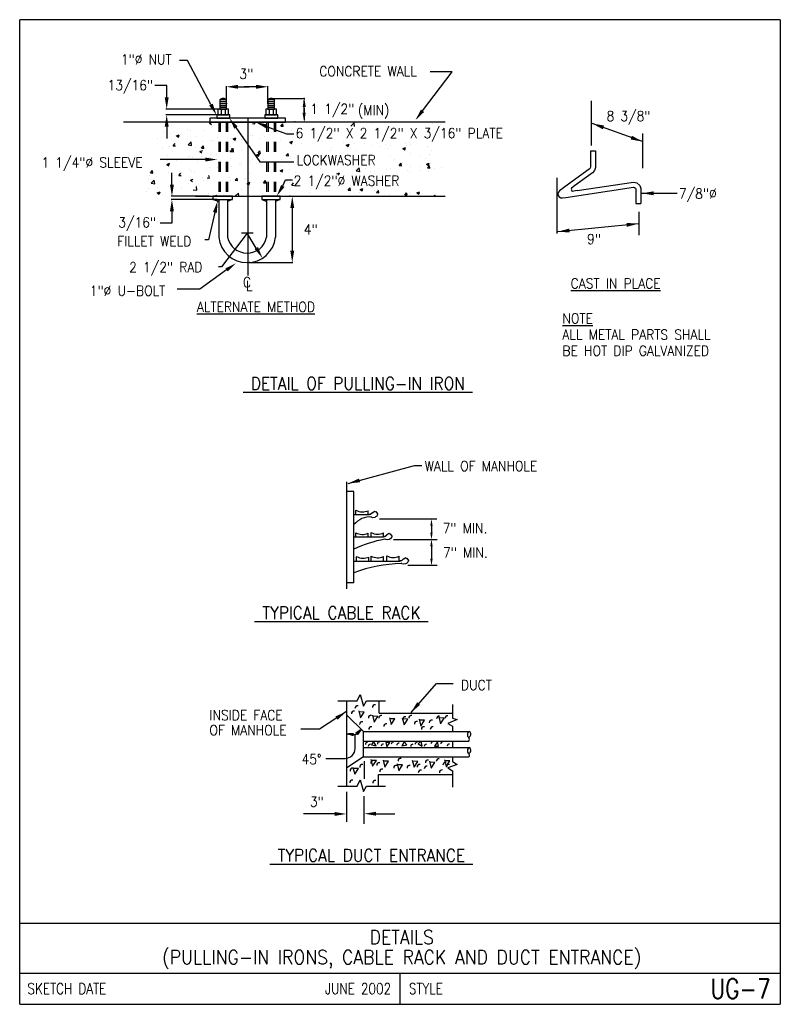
# Model space of a CAD drawing. Extents: x 0 to 7.6, y 0 to 9.85.
import ezdxf
from ezdxf.enums import TextEntityAlignment as Align

# ---------------------------------------------------------------- set-up
doc = ezdxf.new("R2010")
doc.units = 0
doc.header["$MEASUREMENT"] = 0
doc.linetypes.add('HIDDEN2', pattern=[0.1875, 0.125, -0.0625])
doc.layers.get('0').update_dxf_attribs({"color": 2, "linetype": 'CONTINUOUS'})
doc.layers.add('E-DETL', color=2, linetype='CONTINUOUS')
doc.layers.add('E-DETL-TEXT', color=3, linetype='CONTINUOUS')
doc.styles.add('ROMANS', font='ROMANS.SHX', dxfattribs={"width": 0.8})

# ---------------------------------------------------------------- blocks, each defined once
blk = doc.blocks.new('*X0')
at = {"color": 0}
for p, q in [((83.08, 72.97), (83.08, 72.97)), ((83.09, 72.96), (83.1, 72.97)), ((83.1, 72.96), (83.11, 72.97)), ((83.12, 72.95), (83.13, 72.97)), ((83.13, 72.95), (83.15, 72.97)), ((83.15, 72.95), (83.17, 72.97)), ((83.16, 72.94), (83.19, 72.97)), ((83.17, 72.94), (83.21, 72.97)), ((83.19, 72.93), (83.23, 72.97)), ((83.2, 72.93), (83.24, 72.97)), ((83.21, 72.93), (83.26, 72.98)), ((83.23, 72.92), (83.28, 72.98)), ((83.24, 72.92), (83.3, 72.98)), ((83.26, 72.91), (83.32, 72.98)), ((83.27, 72.91), (83.34, 72.98)), ((83.28, 72.91), (83.36, 72.98)), ((83.3, 72.9), (83.38, 72.98)), ((83.31, 72.9), (83.39, 72.98)), ((83.32, 72.89), (83.41, 72.98)), ((83.34, 72.89), (83.43, 72.98)), ((83.35, 72.89), (83.45, 72.98)), ((83.37, 72.88), (83.47, 72.99)), ((83.38, 72.88), (83.49, 72.99)), ((83.39, 72.87), (83.51, 72.99)), ((83.41, 72.87), (83.52, 72.99)), ((83.42, 72.87), (83.54, 72.99)), ((83.43, 72.86), (83.56, 72.99)), ((83.45, 72.86), (83.58, 72.99)), ((83.46, 72.86), (83.6, 72.99)), ((83.48, 72.85), (83.62, 72.99)), ((83.49, 72.85), (83.64, 72.99)), ((83.5, 72.84), (83.65, 73)), ((83.52, 72.84), (83.67, 73)), ((83.53, 72.84), (83.69, 73)), ((83.54, 72.83), (83.71, 73)), ((83.56, 72.83), (83.73, 73)), ((83.57, 72.82), (83.75, 73)), ((83.59, 72.82), (83.77, 73)), ((83.6, 72.82), (83.79, 73)), ((83.61, 72.81), (83.8, 73)), ((83.63, 72.81), (83.82, 73)), ((83.64, 72.8), (83.84, 73)), ((83.65, 72.8), (83.86, 73.01)), ((83.67, 72.8), (83.88, 73.01)), ((83.68, 72.79), (83.9, 73.01)), ((83.7, 72.79), (83.92, 73.01)), ((83.71, 72.78), (83.93, 73.01)), ((83.72, 72.78), (83.95, 73.01)), ((83.74, 72.78), (83.97, 73.01)), ((83.75, 72.77), (83.99, 73.01)), ((83.76, 72.77), (84.01, 73.01)), ((83.78, 72.76), (84.03, 73.01)), ((83.79, 72.76), (84.05, 73.02)), ((83.81, 72.76), (84.07, 73.02)), ((83.82, 72.75), (84.08, 73.02)), ((83.83, 72.75), (84.1, 73.02)), ((83.85, 72.75), (84.12, 73.02)), ((83.86, 72.74), (84.14, 73.02)), ((83.87, 72.74), (84.16, 73.02)), ((83.89, 72.73), (84.18, 73.02)), ((83.9, 72.73), (84.2, 73.02)), ((83.92, 72.73), (84.21, 73.02)), ((83.93, 72.72), (84.23, 73.03)), ((83.94, 72.72), (84.25, 73.03)), ((83.96, 72.71), (84.27, 73.03)), ((83.97, 72.71), (84.29, 73.03)), ((83.98, 72.71), (84.31, 73.03)), ((84, 72.7), (84.33, 73.03)), ((84.01, 72.7), (84.34, 73.03)), ((84.03, 72.69), (84.36, 73.03)), ((84.04, 72.69), (84.38, 73.03)), ((84.05, 72.69), (84.4, 73.03)), ((84.07, 72.68), (84.42, 73.03)), ((84.08, 72.68), (84.44, 73.04)), ((84.09, 72.67), (84.46, 73.04)), ((84.11, 72.67), (84.48, 73.04)), ((84.12, 72.67), (84.49, 73.04)), ((84.14, 72.66), (84.51, 73.04)), ((84.15, 72.66), (84.53, 73.04)), ((84.16, 72.65), (84.55, 73.04)), ((84.18, 72.65), (84.57, 73.04)), ((84.19, 72.65), (84.59, 73.04)), ((84.2, 72.64), (84.61, 73.04)), ((84.22, 72.64), (84.62, 73.05)), ((84.23, 72.63), (84.64, 73.05)), ((84.25, 72.63), (84.66, 73.05)), ((84.26, 72.63), (84.68, 73.05)), ((84.27, 72.62), (84.68, 73.03)), ((84.29, 72.62), (84.68, 73.01)), ((84.3, 72.62), (84.68, 72.99)), ((84.31, 72.61), (84.67, 72.97)), ((84.33, 72.61), (84.67, 72.95)), ((84.34, 72.6), (84.67, 72.93)), ((84.36, 72.6), (84.67, 72.91)), ((84.37, 72.6), (84.67, 72.89)), ((84.38, 72.59), (84.66, 72.87)), ((84.4, 72.59), (84.66, 72.85)), ((84.41, 72.58), (84.66, 72.83)), ((84.42, 72.58), (84.66, 72.81)), ((84.44, 72.58), (84.65, 72.79)), ((84.45, 72.57), (84.65, 72.77)), ((84.47, 72.57), (84.65, 72.75)), ((84.48, 72.56), (84.65, 72.73)), ((84.49, 72.56), (84.65, 72.71)), ((84.51, 72.56), (84.64, 72.69)), ((84.52, 72.55), (84.64, 72.67)), ((84.53, 72.55), (84.64, 72.65)), ((84.55, 72.54), (84.64, 72.63)), ((84.56, 72.54), (84.63, 72.61)), ((84.57, 72.54), (84.63, 72.59)), ((84.59, 72.53), (84.63, 72.57)), ((84.6, 72.53), (84.63, 72.55)), ((85.39, 73.21), (85.39, 73.21)), ((85.4, 73.19), (85.49, 73.28)), ((85.4, 73.2), (85.44, 73.25)), ((85.41, 73.18), (85.54, 73.31)), ((85.42, 73.17), (85.59, 73.34)), ((85.43, 73.16), (85.64, 73.38)), ((85.44, 73.15), (85.69, 73.41)), ((85.45, 73.13), (85.79, 73.47)), ((85.45, 73.14), (85.74, 73.44)), ((85.46, 73.12), (85.84, 73.5)), ((85.47, 73.11), (85.89, 73.54)), ((85.48, 73.1), (85.94, 73.57)), ((85.49, 73.1), (85.99, 73.6)), ((85.5, 73.08), (86.09, 73.67)), ((85.5, 73.09), (86.04, 73.63)), ((85.51, 73.07), (86.14, 73.7)), ((85.52, 73.06), (86.19, 73.73)), ((85.53, 73.05), (86.24, 73.76)), ((85.54, 73.04), (86.29, 73.8)), ((85.55, 73.03), (86.34, 73.83)), ((85.56, 73.01), (86.44, 73.89)), ((85.56, 73.02), (86.39, 73.86)), ((85.57, 73), (86.49, 73.92)), ((85.58, 72.99), (86.54, 73.96)), ((85.59, 72.98), (86.59, 73.99)), ((85.6, 72.98), (86.64, 74.02)), ((85.61, 72.96), (86.73, 74.07)), ((85.61, 72.97), (86.69, 74.05)), ((85.62, 72.95), (86.66, 73.99)), ((85.63, 72.94), (86.6, 73.91)), ((85.64, 72.93), (86.53, 73.82)), ((85.65, 72.92), (86.47, 73.74)), ((85.66, 72.91), (86.4, 73.66)), ((85.66, 72.9), (86.34, 73.57)), ((85.67, 72.89), (86.27, 73.49)), ((85.68, 72.88), (86.21, 73.41)), ((85.69, 72.87), (86.14, 73.32)), ((85.7, 72.86), (86.08, 73.24)), ((85.71, 72.86), (86.01, 73.16)), ((85.72, 72.85), (85.94, 73.08)), ((85.72, 72.84), (85.88, 72.99)), ((85.73, 72.83), (85.81, 72.91)), ((85.74, 72.82), (85.75, 72.83)), ((84.62, 72.52), (84.62, 72.53))]:
    blk.add_line(p, q, dxfattribs=at)

msp = doc.modelspace()

# ---------------------------------------------------------------- linework, layer by layer
at = {"layer": 'E-DETL'}
for p, q in [((7.6036, 9.8484), (0, 9.8484)), ((0, 0), (0, 9.8484)), ((7.6036, 9.8484), (7.6036, 0)), ((1.5151, 8.7905), (1.5151, 8.7905)), ((1.8981, 8.8138), (1.9257, 8.8244)), ((1.8981, 8.8138), (1.9177, 8.8006)), ((1.9134, 8.7662), (1.9134, 8.7662)), ((1.931, 8.7811), (1.931, 8.7811)), ((2.0295, 8.7941), (2.0295, 8.7941)), ((2.0687, 8.7828), (2.0687, 8.7828)), ((2.1122, 8.7915), (2.1122, 8.7915)), ((2.14, 8.8201), (2.14, 8.8201)), ((2.1786, 8.8137), (2.1786, 8.8137)), ((2.2983, 8.8222), (2.2983, 8.8222)), ((2.3167, 8.821), (2.3167, 8.821)), ((2.3281, 8.8097), (2.3517, 8.8076)), ((2.3517, 8.8076), (2.3484, 8.8251)), ((2.3502, 8.8112), (2.3502, 8.8112)), ((2.5604, 8.8024), (2.5604, 8.8024)), ((2.6105, 8.785), (2.6295, 8.8076)), ((2.6105, 8.785), (2.634, 8.7829)), ((2.634, 8.7829), (2.6295, 8.8076)), ((3.3115, 8.7841), (3.3422, 8.8161)), ((3.3163, 8.8218), (3.3163, 8.8218)), ((3.318, 8.8197), (3.318, 8.8197)), ((3.3466, 8.7787), (3.3422, 8.8161)), ((3.5282, 8.8108), (3.5282, 8.8108)), ((4.1236, 8.8062), (4.1236, 8.8062)), ((4.2054, 8.7972), (4.2054, 8.7972)), ((1.4347, 8.7158), (1.4347, 8.7158)), ((1.5068, 8.709), (1.5068, 8.709)), ((1.5332, 8.7287), (1.5332, 8.7287)), ((1.5584, 8.6906), (1.5584, 8.6906)), ((1.5673, 8.6869), (1.5949, 8.6974)), ((1.5673, 8.6869), (1.5869, 8.6737)), ((1.5869, 8.6737), (1.5949, 8.6974)), ((1.6095, 8.704), (1.6095, 8.704)), ((1.6823, 8.7484), (1.6823, 8.7484)), ((1.7112, 8.7385), (1.7112, 8.7385)), ((1.7685, 8.6818), (1.7685, 8.6818)), ((1.8391, 8.7434), (1.8391, 8.7434)), ((1.9787, 8.6729), (1.9787, 8.6729)), ((2.3119, 8.6899), (2.3119, 8.6899)), ((2.3237, 8.6912), (2.3237, 8.6912)), ((2.4223, 8.7041), (2.4223, 8.7041)), ((2.4486, 8.6845), (2.4486, 8.6845)), ((2.5714, 8.7238), (2.5714, 8.7238)), ((2.6782, 8.7239), (2.6782, 8.7239)), ((2.7129, 8.7428), (2.7129, 8.7428)), ((1.3799, 8.6646), (1.3799, 8.6646)), ((1.4297, 8.5735), (1.4297, 8.5735)), ((1.502, 8.5779), (1.502, 8.5779)), ((1.5356, 8.5877), (1.5546, 8.6103)), ((1.5356, 8.5877), (1.5591, 8.5856)), ((1.5788, 8.5931), (1.5788, 8.5931)), ((1.683, 8.5961), (1.7137, 8.6281)), ((1.683, 8.5961), (1.7181, 8.5907)), ((1.7065, 8.6075), (1.7065, 8.6075)), ((1.7181, 8.5907), (1.7137, 8.628)), ((1.818, 8.563), (1.837, 8.5856)), ((1.8274, 8.6258), (1.8274, 8.6258)), ((1.8415, 8.5609), (1.837, 8.5856)), ((1.9086, 8.6352), (1.9086, 8.6352)), ((1.926, 8.6388), (1.926, 8.6388)), ((1.9894, 8.6056), (1.9894, 8.6056)), ((2.0751, 8.6584), (2.0751, 8.6584)), ((2.1075, 8.6604), (2.1075, 8.6604)), ((2.1331, 8.6553), (2.1607, 8.6659)), ((2.1331, 8.6553), (2.1527, 8.6421)), ((2.1527, 8.6421), (2.1607, 8.6659)), ((2.1888, 8.664), (2.1888, 8.664)), ((2.219, 8.6451), (2.219, 8.6451)), ((2.399, 8.6551), (2.399, 8.6551)), ((2.4678, 8.5685), (2.4678, 8.5685)), ((2.6092, 8.6462), (2.6092, 8.6462)), ((2.6989, 8.6238), (2.7265, 8.6344)), ((2.6989, 8.6238), (2.7185, 8.6106)), ((2.7082, 8.6118), (2.7082, 8.6118)), ((2.7164, 8.6012), (2.7164, 8.6012)), ((2.7185, 8.6106), (2.7265, 8.6344)), ((2.815, 8.6142), (2.815, 8.6142)), ((3.0295, 8.6285), (3.0295, 8.6285)), ((3.2397, 8.6196), (3.2397, 8.6196)), ((3.2647, 8.5923), (3.2923, 8.6029)), ((3.2647, 8.5923), (3.2843, 8.5791)), ((3.2843, 8.5791), (3.2923, 8.6029)), ((3.3508, 8.6072), (3.3508, 8.6072)), ((3.4498, 8.6107), (3.4498, 8.6107)), ((3.5133, 8.5927), (3.5133, 8.5927)), ((3.6055, 8.5766), (3.6055, 8.5766)), ((3.66, 8.6018), (3.66, 8.6018)), ((3.704, 8.5896), (3.704, 8.5896)), ((3.8305, 8.5607), (3.8581, 8.5713)), ((3.8501, 8.5475), (3.8581, 8.5713)), ((3.8532, 8.6092), (3.8532, 8.6092)), ((3.8702, 8.593), (3.8702, 8.593)), ((3.9043, 8.5996), (3.9043, 8.5996)), ((4.0803, 8.5841), (4.0803, 8.5841)), ((1.4817, 8.4895), (1.4817, 8.4895)), ((1.5302, 8.5268), (1.5302, 8.5268)), ((1.6919, 8.4806), (1.6919, 8.4806)), ((1.7017, 8.4764), (1.7017, 8.4764)), ((1.7238, 8.4705), (1.7238, 8.4705)), ((1.7598, 8.5662), (1.7598, 8.5662)), ((1.8023, 8.5284), (1.8299, 8.5389)), ((1.8023, 8.5284), (1.8219, 8.5151)), ((1.818, 8.563), (1.8415, 8.5609)), ((1.8224, 8.4835), (1.8224, 8.4835)), ((1.902, 8.4717), (1.902, 8.4717)), ((1.9038, 8.5041), (1.9038, 8.5041)), ((1.9715, 8.5031), (1.9715, 8.5031)), ((2.1004, 8.5383), (2.1239, 8.5362)), ((2.1027, 8.5293), (2.1027, 8.5293)), ((2.1032, 8.5309), (2.1382, 8.5255)), ((2.1239, 8.5362), (2.1193, 8.5609)), ((2.1382, 8.5255), (2.1339, 8.5629)), ((2.2201, 8.5359), (2.2201, 8.5359)), ((2.3187, 8.5489), (2.3187, 8.5489)), ((2.3681, 8.4968), (2.3957, 8.5074)), ((2.3681, 8.4968), (2.3877, 8.4836)), ((2.3827, 8.5136), (2.4017, 8.5362)), ((2.3827, 8.5136), (2.4063, 8.5115)), ((2.3877, 8.4836), (2.3957, 8.5074)), ((2.4063, 8.5115), (2.4017, 8.5362)), ((2.662, 8.489), (2.662, 8.489)), ((2.6651, 8.4889), (2.6841, 8.5115)), ((2.6651, 8.4889), (2.6887, 8.4868)), ((2.6887, 8.4868), (2.6841, 8.5115)), ((2.7034, 8.4807), (2.7034, 8.4807)), ((3.11, 8.538), (3.11, 8.538)), ((3.1212, 8.5678), (3.1212, 8.5678)), ((3.3089, 8.5632), (3.3089, 8.5632)), ((3.3568, 8.5439), (3.3568, 8.5439)), ((3.6747, 8.5602), (3.6747, 8.5602)), ((3.7107, 8.4893), (3.7107, 8.4893)), ((3.8305, 8.5607), (3.8501, 8.5475)), ((3.9095, 8.5145), (3.9095, 8.5145)), ((3.9982, 8.4867), (3.9982, 8.4867)), ((4.0968, 8.4997), (4.0968, 8.4997)), ((4.114, 8.5441), (4.114, 8.5441)), ((5.705, 8.5356), (5.755, 8.5356)), ((1.4715, 8.4014), (1.4991, 8.412)), ((1.4715, 8.4014), (1.4911, 8.3882)), ((1.4752, 8.4378), (1.4752, 8.4378)), ((1.4911, 8.3882), (1.4991, 8.412)), ((1.4972, 8.4469), (1.4972, 8.4469)), ((1.5647, 8.4366), (1.5647, 8.4366)), ((1.7749, 8.4277), (1.7749, 8.4277)), ((1.899, 8.3731), (1.899, 8.3731)), ((1.985, 8.4188), (1.985, 8.4188)), ((2.1122, 8.4628), (2.1122, 8.4628)), ((2.1166, 8.3806), (2.1166, 8.3806)), ((2.1952, 8.4099), (2.1952, 8.4099)), ((2.2028, 8.4101), (2.2028, 8.4101)), ((2.2151, 8.3936), (2.2151, 8.3936)), ((2.3024, 8.4278), (2.3024, 8.4278)), ((2.3223, 8.4539), (2.3223, 8.4539)), ((2.3642, 8.4132), (2.3642, 8.4132)), ((2.4054, 8.4011), (2.4054, 8.4011)), ((2.4324, 8.4496), (2.4324, 8.4496)), ((2.6129, 8.4459), (2.6129, 8.4459)), ((2.6155, 8.3922), (2.6155, 8.3922)), ((2.7114, 8.4589), (2.7114, 8.4589)), ((3.7496, 8.4539), (3.7496, 8.4539)), ((3.7935, 8.3918), (3.7935, 8.3918)), ((3.7947, 8.39), (3.8137, 8.4127)), ((3.7947, 8.39), (3.8182, 8.388)), ((3.8182, 8.388), (3.8137, 8.4126)), ((3.8251, 8.4224), (3.8251, 8.4224)), ((3.9048, 8.3835), (3.9048, 8.3835)), ((4.0037, 8.3829), (4.0037, 8.3829)), ((4.0547, 8.4618), (4.0547, 8.4618)), ((4.0655, 8.4022), (4.0931, 8.4128)), ((4.0655, 8.4022), (4.0851, 8.389)), ((4.0771, 8.3653), (4.096, 8.3879)), ((4.0851, 8.389), (4.0931, 8.4128)), ((4.1006, 8.3633), (4.096, 8.3879)), ((4.1092, 8.413), (4.1092, 8.413)), ((4.2138, 8.374), (4.2138, 8.374)), ((1.2935, 8.2906), (1.2935, 8.2906)), ((1.3078, 8.3162), (1.3268, 8.3389)), ((1.3078, 8.3162), (1.3314, 8.3142)), ((1.3314, 8.3142), (1.3268, 8.3389)), ((1.3716, 8.2825), (1.3716, 8.2825)), ((1.4924, 8.3158), (1.4924, 8.3158)), ((1.5902, 8.2915), (1.6092, 8.3142)), ((1.5902, 8.2915), (1.6138, 8.2895)), ((1.6135, 8.2805), (1.6135, 8.2805)), ((1.6203, 8.3153), (1.6203, 8.3153)), ((1.6969, 8.3453), (1.6969, 8.3453)), ((1.7188, 8.3282), (1.7188, 8.3282)), ((1.7436, 8.3313), (1.7436, 8.3313)), ((1.8679, 8.3479), (1.8679, 8.3479)), ((1.8961, 8.2648), (1.8916, 8.2894)), ((1.9732, 8.3707), (1.9732, 8.3707)), ((2.2971, 8.3237), (2.2971, 8.3237)), ((2.2976, 8.2967), (2.2976, 8.2967)), ((2.6031, 8.3383), (2.6307, 8.3489)), ((2.6031, 8.3383), (2.6227, 8.3251)), ((2.6079, 8.3036), (2.6079, 8.3036)), ((2.6227, 8.3251), (2.6307, 8.3489)), ((2.6986, 8.3497), (2.6986, 8.3497)), ((2.757, 8.3233), (2.757, 8.3233)), ((3.0056, 8.356), (3.0056, 8.356)), ((3.1689, 8.3068), (3.1965, 8.3174)), ((3.1885, 8.2936), (3.1965, 8.3174)), ((3.3637, 8.3354), (3.3944, 8.3674)), ((3.3637, 8.3354), (3.3987, 8.33)), ((3.3659, 8.3436), (3.3659, 8.3436)), ((3.3988, 8.33), (3.3944, 8.3674)), ((3.4562, 8.3567), (3.4562, 8.3567)), ((3.5038, 8.3306), (3.5038, 8.3306)), ((3.6664, 8.3478), (3.6664, 8.3478)), ((3.7059, 8.3583), (3.7059, 8.3583)), ((3.8765, 8.3389), (3.8765, 8.3389)), ((3.8947, 8.3314), (3.8947, 8.3314)), ((3.9932, 8.3444), (3.9932, 8.3444)), ((4.0771, 8.3653), (4.1006, 8.3633)), ((4.0867, 8.33), (4.0867, 8.33)), ((4.1423, 8.364), (4.1423, 8.364)), ((1.2844, 8.2525), (1.2844, 8.2525)), ((1.3151, 8.2126), (1.3457, 8.2445)), ((1.3151, 8.2126), (1.3501, 8.2072)), ((1.3501, 8.2071), (1.3457, 8.2445)), ((1.4876, 8.1848), (1.4876, 8.1848)), ((1.6921, 8.2143), (1.6921, 8.2143)), ((1.7065, 8.2429), (1.7341, 8.2534)), ((1.7065, 8.2429), (1.7261, 8.2297)), ((1.7644, 8.1926), (1.7644, 8.1926)), ((1.7703, 8.142), (1.7659, 8.1794)), ((1.8237, 8.2716), (1.8237, 8.2716)), ((1.8379, 8.2449), (1.8379, 8.2449)), ((1.8726, 8.2668), (1.8961, 8.2648)), ((2.0931, 8.2672), (2.0931, 8.2672)), ((2.1116, 8.2383), (2.1116, 8.2383)), ((2.155, 8.2421), (2.174, 8.2647)), ((2.155, 8.2421), (2.1785, 8.2401)), ((2.1785, 8.2401), (2.174, 8.2647)), ((2.244, 8.2538), (2.244, 8.2538)), ((2.2607, 8.2579), (2.2607, 8.2579)), ((2.2723, 8.2113), (2.2999, 8.2219)), ((2.2723, 8.2113), (2.2919, 8.1981)), ((2.2919, 8.1981), (2.2999, 8.2219)), ((2.4374, 8.2174), (2.4564, 8.24)), ((2.4374, 8.2174), (2.4609, 8.2154)), ((2.4475, 8.1859), (2.4475, 8.1859)), ((2.4542, 8.2449), (2.4542, 8.2449)), ((2.4609, 8.2154), (2.4564, 8.24)), ((2.6644, 8.2361), (2.6644, 8.2361)), ((2.6771, 8.2253), (2.6771, 8.2253)), ((2.6938, 8.2186), (2.6938, 8.2186)), ((2.7198, 8.1927), (2.7387, 8.2153)), ((2.7198, 8.1927), (2.7433, 8.1907)), ((5.5479, 8.1861), (5.5158, 8.1628)), ((1.2681, 8.1272), (1.2681, 8.1272)), ((1.2888, 8.1596), (1.2888, 8.1596)), ((1.3757, 8.1159), (1.4033, 8.1265)), ((1.3757, 8.1159), (1.3953, 8.1027)), ((1.3787, 8.1661), (1.3787, 8.1661)), ((1.3953, 8.1027), (1.4033, 8.1265)), ((1.5167, 8.16), (1.5167, 8.16)), ((1.6153, 8.173), (1.6153, 8.173)), ((1.7352, 8.1474), (1.7703, 8.142)), ((1.8894, 8.1109), (1.8894, 8.1109)), ((1.9415, 8.0843), (1.9691, 8.0949)), ((1.9415, 8.0843), (1.9453, 8.0818)), ((1.9647, 8.0818), (1.9691, 8.0949)), ((1.9883, 8.1071), (1.9883, 8.1071)), ((2.008, 8.083), (2.008, 8.083)), ((2.0883, 8.1362), (2.0883, 8.1362)), ((2.1554, 8.0823), (2.1861, 8.1142)), ((2.1554, 8.0823), (2.1584, 8.0818)), ((2.1571, 8.1026), (2.1571, 8.1026)), ((2.1899, 8.0818), (2.1861, 8.1142)), ((2.2179, 8.1465), (2.2179, 8.1465)), ((2.2928, 8.1657), (2.2928, 8.1657)), ((2.4057, 8.1354), (2.4057, 8.1354)), ((2.6534, 8.168), (2.6534, 8.168)), ((2.689, 8.0875), (2.689, 8.0875)), ((2.7029, 8.0818), (2.7319, 8.0818)), ((2.8935, 8.1171), (2.8935, 8.1171)), ((3.0956, 8.1448), (3.0956, 8.1448)), ((3.2845, 8.1433), (3.3035, 8.1659)), ((3.2845, 8.1433), (3.3081, 8.1412)), ((3.2948, 8.1108), (3.2948, 8.1108)), ((3.3081, 8.1412), (3.3035, 8.1659)), ((3.3496, 8.1087), (3.3496, 8.1087)), ((3.3933, 8.1238), (3.3933, 8.1238)), ((3.4039, 8.1483), (3.4315, 8.1589)), ((3.4039, 8.1483), (3.4235, 8.1351)), ((3.4235, 8.1351), (3.4315, 8.1588)), ((3.5424, 8.1434), (3.5424, 8.1434)), ((3.5669, 8.1186), (3.5859, 8.1412)), ((3.5669, 8.1186), (3.5904, 8.1165)), ((3.5792, 8.1481), (3.5792, 8.1481)), ((3.5905, 8.1165), (3.5859, 8.1412)), ((3.6963, 8.0962), (3.6963, 8.0962)), ((3.8493, 8.0939), (3.8683, 8.1165)), ((3.8493, 8.0939), (3.8728, 8.0918)), ((3.8728, 8.0918), (3.8683, 8.1165)), ((3.8952, 8.1214), (3.8952, 8.1214)), ((3.9032, 8.101), (3.9032, 8.101)), ((3.9697, 8.1167), (3.9973, 8.1273)), ((3.9697, 8.1167), (3.9893, 8.1035)), ((3.9893, 8.1035), (3.9973, 8.1273)), ((4.1423, 8.0818), (4.1507, 8.0918)), ((4.1525, 8.0818), (4.1507, 8.0918)), ((4.1838, 8.0862), (4.1838, 8.0862)), ((5.5724, 8.1385), (5.5232, 8.1312)), ((6.159, 8.0092), (6.209, 8.0092)), ((3.2704, 4.1555), (3.2704, 5.2274)), ((3.3411, 5.1283), (3.2704, 5.1283)), ((3.3411, 4.2169), (3.3411, 5.1283)), ((3.3618, 4.8984), (3.3618, 4.9414)), ((3.485, 4.8967), (3.485, 4.9375)), ((3.3411, 4.8984), (3.4929, 4.8984)), ((3.3411, 4.6764), (3.6367, 4.6764)), ((3.359, 4.6764), (3.359, 4.7165)), ((3.4822, 4.6718), (3.4822, 4.7126)), ((3.5148, 4.676), (3.5148, 4.7187)), ((3.6379, 4.6739), (3.6379, 4.7147)), ((3.3411, 4.433), (3.8006, 4.433)), ((3.3674, 4.433), (3.3674, 4.4778)), ((3.4905, 4.433), (3.4905, 4.4739)), ((3.5133, 4.4302), (3.5133, 4.4829)), ((3.6364, 4.4382), (3.6364, 4.479)), ((3.6706, 4.4326), (3.6706, 4.4854)), ((3.7938, 4.4406), (3.7938, 4.4814)), ((3.3411, 4.2169), (3.2704, 4.2169)), ((3.2702, 2.182), (3.2702, 3.0366)), ((3.5924, 2.9113), (3.5924, 3.0366)), ((3.4357, 2.7297), (3.2702, 2.8905)), ((3.3887, 2.9343), (3.4064, 2.8658)), ((3.4435, 2.9228), (3.3909, 2.9244)), ((3.4064, 2.8658), (3.4435, 2.9228)), ((3.5262, 2.8918), (3.544, 2.8233)), ((3.5811, 2.8803), (3.5285, 2.8818)), ((3.544, 2.8233), (3.5811, 2.8803)), ((3.5924, 2.9113), (4.3256, 2.9113)), ((3.6952, 2.8664), (3.713, 2.7979)), ((3.7501, 2.855), (3.6974, 2.8565)), ((3.8251, 2.8646), (3.8428, 2.7961)), ((4.189, 2.8749), (4.2067, 2.8064)), ((4.2438, 2.8634), (4.1912, 2.8649)), ((4.2067, 2.8064), (4.2438, 2.8634)), ((3.713, 2.7979), (3.7501, 2.855)), ((3.8799, 2.8532), (3.8273, 2.8547)), ((3.8428, 2.7961), (3.8799, 2.8532)), ((3.9919, 2.8522), (4.0096, 2.7837)), ((4.0467, 2.8408), (3.9941, 2.8423)), ((4.0096, 2.7837), (4.0467, 2.8408)), ((3.4357, 2.476), (3.4357, 2.7297)), ((3.4357, 2.7297), (4.4987, 2.7297)), ((3.4357, 2.6321), (4.4895, 2.6321)), ((3.4357, 2.5676), (4.4986, 2.5676)), ((3.5358, 2.6302), (3.5181, 2.595)), ((3.5182, 2.5952), (3.5628, 2.5869)), ((3.5628, 2.5869), (3.5358, 2.6302)), ((3.6991, 2.6185), (3.6596, 2.6196)), ((3.6599, 2.6196), (3.6713, 2.5757)), ((3.6713, 2.5757), (3.6991, 2.6185)), ((3.8432, 2.6253), (3.8201, 2.5862)), ((3.8201, 2.5862), (3.8701, 2.5968)), ((3.8701, 2.5968), (3.843, 2.6255)), ((4.0131, 2.6326), (3.9844, 2.6055)), ((3.9846, 2.6057), (4.0237, 2.5827)), ((4.0237, 2.5827), (4.0131, 2.6326)), ((4.1751, 2.6261), (4.1473, 2.5833)), ((4.1473, 2.5833), (4.1867, 2.5821)), ((4.1865, 2.5821), (4.1751, 2.6261)), ((3.4357, 2.476), (3.2702, 2.3669)), ((3.4357, 2.476), (4.491, 2.476)), ((3.3312, 2.3696), (3.3489, 2.3011)), ((3.5105, 2.4498), (3.5283, 2.3813)), ((3.5654, 2.4384), (3.5127, 2.4399)), ((3.5283, 2.3813), (3.5654, 2.4384)), ((3.6337, 2.442), (3.6514, 2.3735)), ((3.6885, 2.4305), (3.6359, 2.4321)), ((3.6514, 2.3735), (3.6885, 2.4305)), ((3.7735, 2.4054), (3.7913, 2.3369)), ((3.8283, 2.394), (3.7757, 2.3955)), ((3.7913, 2.3369), (3.8283, 2.394)), ((3.9248, 2.4416), (3.9425, 2.3731)), ((3.9796, 2.4302), (3.927, 2.4317)), ((3.9425, 2.3731), (3.9796, 2.4302)), ((4.096, 2.4303), (4.1138, 2.3618)), ((4.1509, 2.4188), (4.0982, 2.4203)), ((4.1138, 2.3618), (4.1509, 2.4188)), ((4.2461, 2.4455), (4.2638, 2.377)), ((4.3009, 2.4341), (4.2483, 2.4356)), ((4.2638, 2.377), (4.3009, 2.4341)), ((3.386, 2.3581), (3.3334, 2.3597)), ((3.3489, 2.3011), (3.386, 2.3581)), ((3.5871, 2.182), (3.5871, 2.3002)), ((3.5871, 2.3002), (4.3256, 2.3002)), ((0, 0.8125), (7.6036, 0.8125)), ((0, 0.3125), (7.6036, 0.3125)), ((3.8018, 0.3125), (3.8018, 0)), ((0, 0), (7.6036, 0))]:
    msp.add_line(p, q, dxfattribs=at)
for points in [[(2.001, 9.0469), (2.001, 8.9525), (2.0664, 8.9525), (2.0664, 9.0469)], [(2.4805, 9.0469), (2.4805, 8.9525), (2.5459, 8.9525), (2.5459, 9.0469)], [(1.902, 8.8637), (1.902, 8.8248), (2.6587, 8.8248), (2.6587, 8.8637)], [(1.9694, 8.8963), (1.9694, 8.8642), (2.0998, 8.8642), (2.0998, 8.8963)], [(1.9822, 8.9525), (1.9822, 8.8963), (2.0881, 8.8963), (2.0881, 8.9525)], [(2.4489, 8.8963), (2.4489, 8.8642), (2.5794, 8.8642), (2.5794, 8.8963)], [(2.4617, 8.9525), (2.4617, 8.8963), (2.5676, 8.8963), (2.5676, 8.9525)], [(1.9315, 8.0818), (1.9315, 8.0497), (2.1277, 8.0497), (2.1277, 8.0818)], [(2.419, 8.0818), (2.419, 8.0497), (2.6053, 8.0497), (2.6053, 8.0818)]]:
    msp.add_lwpolyline(points, close=True, dxfattribs=at)
for points in [[(2.001, 9.0285), (2.0664, 9.0285)], [(2.001, 9.01), (2.0664, 9.01)], [(2.001, 8.9915), (2.0664, 8.9915)], [(2.001, 8.973), (2.0664, 8.973)], [(2.4805, 9.0285), (2.5459, 9.0285)], [(2.4805, 9.01), (2.5459, 9.01)], [(2.4805, 8.9915), (2.5459, 8.9915)], [(2.4805, 8.973), (2.5459, 8.973)], [(2.0153, 8.9525), (2.0153, 8.8963)], [(2.053, 8.9525), (2.053, 8.8963)], [(2.4949, 8.9525), (2.4949, 8.8963)], [(2.5325, 8.9525), (2.5325, 8.8963)], [(1.0375, 8.8251), (4.2548, 8.8251)], [(5.705, 8.5356), (5.705, 8.3774), (5.7017, 8.3638), (5.6926, 8.3531), (5.4509, 8.1774)], [(5.755, 8.5356), (5.755, 8.3715), (5.7475, 8.3405), (5.7268, 8.3162), (5.5479, 8.1861)], [(5.4509, 8.1774), (5.3969, 8.1381), (5.3852, 8.1249), (5.3804, 8.108), (5.3834, 8.0906), (5.3934, 8.0762), (5.4087, 8.0675), (5.4263, 8.0662), (5.4602, 8.0713)], [(5.5724, 8.1385), (6.1359, 8.2223), (6.1688, 8.2177), (6.1996, 8.1911), (6.209, 8.1592), (6.209, 8.0092)], [(1.7573, 8.0818), (4.2548, 8.0818)], [(5.4602, 8.0713), (6.1361, 8.1718), (6.1473, 8.1702), (6.1558, 8.1628), (6.159, 8.152), (6.159, 8.0092)], [(1.9358, 8.0497), (1.9893, 8.0309)], [(1.9893, 8.0497), (1.9893, 7.6721)], [(2.078, 8.0497), (2.078, 7.6721)], [(2.1234, 8.0497), (2.078, 8.0286)], [(2.4233, 8.0497), (2.4688, 8.0309)], [(2.4688, 8.0497), (2.4688, 7.6721)], [(2.6009, 8.0497), (2.5575, 8.0286)], [(2.5576, 8.0497), (2.5576, 7.6721)], [(3.4929, 4.8984), (3.4996, 4.9029), (3.5029, 4.9029), (3.4996, 4.9009), (3.5041, 4.9029), (3.5018, 4.9009), (3.5097, 4.903), (3.5108, 4.906), (3.522, 4.915), (3.5265, 4.918), (3.5265, 4.921), (3.531, 4.9201), (3.5478, 4.9332), (3.5489, 4.9302), (3.5523, 4.9302), (3.5556, 4.9253), (3.5612, 4.9283), (3.578, 4.9046), (3.5723, 4.8886), (3.569, 4.8836), (3.5577, 4.8745), (3.5488, 4.8695), (3.5297, 4.8673), (3.5141, 4.8722), (3.5118, 4.8751), (3.5062, 4.8741)], [(3.6367, 4.6764), (3.6434, 4.6808), (3.6468, 4.6809), (3.6434, 4.6789), (3.6479, 4.6809), (3.6456, 4.6789), (3.6535, 4.6809), (3.6546, 4.6839), (3.6658, 4.693), (3.6703, 4.696), (3.6703, 4.699), (3.6748, 4.698), (3.6916, 4.7111), (3.6927, 4.7082), (3.6961, 4.7082), (3.6994, 4.7032), (3.7051, 4.7063), (3.7218, 4.6826), (3.7161, 4.6666), (3.7128, 4.6616), (3.7016, 4.6525), (3.6926, 4.6475), (3.6735, 4.6453), (3.6579, 4.6501), (3.6557, 4.6531), (3.6501, 4.652)], [(3.8006, 4.433), (3.8074, 4.4375), (3.8107, 4.4375), (3.8074, 4.4355), (3.8118, 4.4375), (3.8096, 4.4355), (3.8174, 4.4376), (3.8186, 4.4406), (3.8298, 4.4496), (3.8343, 4.4527), (3.8343, 4.4556), (3.8388, 4.4547), (3.8556, 4.4678), (3.8567, 4.4648), (3.8601, 4.4648), (3.8634, 4.4599), (3.869, 4.4629), (3.8857, 4.4392), (3.8801, 4.4232), (3.8767, 4.4182), (3.8655, 4.4092), (3.8565, 4.4041), (3.8375, 4.4019), (3.8218, 4.4068), (3.8196, 4.4097), (3.814, 4.4087)], [(3.1814, 3.0366), (3.3741, 3.0366), (3.4049, 3.0982), (3.4357, 2.9827), (3.4665, 3.0366), (3.6553, 3.0366)], [(4.3256, 2.9981), (4.3256, 2.8634), (4.3718, 2.848), (4.2794, 2.8095), (4.3256, 2.7825), (4.3256, 2.7297)], [(4.3256, 2.6321), (4.3256, 2.5676)], [(4.3256, 2.476), (4.3256, 2.4283), (4.3718, 2.3975), (4.2794, 2.3667), (4.3256, 2.3359), (4.3256, 2.1704)], [(3.1814, 2.182), (3.3741, 2.182), (3.4049, 2.2436), (3.4357, 2.1281), (3.4665, 2.182), (3.6553, 2.182)]]:
    msp.add_lwpolyline(points, dxfattribs=at)
at = {"layer": 'E-DETL', "linetype": 'HIDDEN2', "ltscale": 0.5}
for points in [[(1.9893, 8.8251), (1.9893, 8.0818)], [(2.0039, 8.8251), (2.0039, 8.0818)], [(2.0634, 8.8251), (2.0634, 8.0818)], [(2.078, 8.8251), (2.078, 8.0818)], [(2.4688, 8.8251), (2.4688, 8.0818)], [(2.4834, 8.8251), (2.4834, 8.0818)], [(2.543, 8.8251), (2.543, 8.0818)], [(2.5576, 8.8251), (2.5576, 8.0818)]]:
    msp.add_lwpolyline(points, dxfattribs=at)
at = {"layer": 'E-DETL'}
for centre, radius, start, end in [((2.0337, 9.0153), 0.0455, 44.03444, 135.96556), ((2.5132, 9.0153), 0.0455, 44.03444, 135.96556), ((5.5479, 8.1536), 0.0334, 163.95636, 222.17215), ((2.2734, 7.7042), 0.286, 186.4483, 353.5517), ((2.2734, 7.7127), 0.1996, 191.74555, 348.25445), ((3.4274, 5.0649), 0.1398, 242.01227, 294.30313), ((3.5054, 4.6583), 0.2163, 86.2212, 139.43661), ((3.9027, 3.3428), 1.3334, 100.92361, 114.91228), ((3.4246, 4.84), 0.1398, 242.01227, 294.30313), ((3.5804, 4.8421), 0.1398, 242.01227, 294.30313), ((3.433, 4.6013), 0.1398, 242.01227, 294.30313), ((3.5789, 4.6064), 0.1398, 242.01227, 294.30313), ((3.7362, 4.6088), 0.1398, 242.01227, 294.30313), ((3.8519, 2.9565), 1.4527, 91.49426, 110.58806), ((3.3766, 2.9605), 0.025, 77.49168, 186.21373), ((3.5502, 2.9701), 0.025, 77.49168, 186.21373), ((3.3407, 2.9075), 0.025, 77.49168, 186.21373), ((3.5107, 2.8652), 0.025, 77.49168, 186.21373), ((3.6149, 2.8632), 0.025, 77.49168, 186.21373), ((3.8544, 2.8504), 0.025, 77.49168, 186.21373), ((3.9149, 2.8639), 0.025, 77.49168, 186.21373), ((4.1925, 2.8565), 0.025, 77.49168, 186.21379), ((4.2754, 2.8602), 0.025, 77.49168, 186.21379), ((3.4233, 2.8018), 0.025, 77.49168, 186.21373), ((3.5138, 2.7508), 0.025, 77.49168, 186.21373), ((3.665, 2.7801), 0.025, 77.49168, 186.21373), ((3.9707, 2.8057), 0.025, 77.49168, 186.21373), ((4.04, 2.7526), 0.025, 77.49168, 186.21373), ((4.1197, 2.819), 0.025, 77.49168, 186.21379), ((4.1296, 2.7505), 0.025, 77.49168, 186.21379), ((4.5094, 2.6968), 0.0346, 108.02496, 235.10941), ((4.4641, 2.6504), 0.0313, 324.25479, 35.4039), ((4.4697, 2.7027), 0.0396, 300.13748, 42.99652), ((3.4742, 2.5993), 0.0188, 77.49168, 186.21373), ((3.5033, 2.5821), 0.0188, 77.49168, 186.21373), ((3.5943, 2.6044), 0.0188, 77.49168, 186.21373), ((3.6338, 2.5838), 0.0188, 77.49168, 186.21373), ((3.7334, 2.6027), 0.0188, 77.49168, 186.21373), ((3.7883, 2.5924), 0.0188, 77.49168, 186.21373), ((3.9273, 2.5821), 0.0188, 77.49168, 186.21373), ((3.972, 2.6027), 0.0188, 77.49168, 186.21373), ((4.063, 2.5821), 0.0188, 77.49168, 186.21373), ((4.1299, 2.6062), 0.0188, 77.49168, 186.21373), ((4.2278, 2.6062), 0.0188, 77.49168, 186.21373), ((4.293, 2.5838), 0.0188, 77.49168, 186.21373), ((4.5093, 2.5347), 0.0346, 108.02496, 235.10941), ((4.4697, 2.5406), 0.0396, 300.13748, 42.99652), ((4.4641, 2.4882), 0.0313, 338.97781, 35.4039), ((3.4244, 2.3729), 0.025, 77.49168, 186.21373), ((3.5342, 2.4127), 0.025, 77.49168, 186.21373), ((3.5946, 2.3924), 0.025, 77.49168, 186.21373), ((3.7636, 2.365), 0.025, 77.49168, 186.21373), ((3.8074, 2.4351), 0.025, 77.49168, 186.21373), ((3.8979, 2.3653), 0.025, 77.49168, 186.21373), ((3.9976, 2.3741), 0.025, 77.49168, 186.21373), ((4.0692, 2.3579), 0.025, 77.49168, 186.21373), ((4.0806, 2.4187), 0.025, 77.49168, 186.21373), ((4.1892, 2.4306), 0.025, 77.49168, 186.21379), ((4.2563, 2.3944), 0.025, 77.49168, 186.21379), ((4.29, 2.3743), 0.025, 77.49168, 186.21379), ((3.328, 2.3362), 0.025, 77.49168, 186.21373), ((3.6235, 2.329), 0.025, 77.49168, 186.21373), ((4.0098, 2.3175), 0.025, 77.49168, 186.21373), ((4.2202, 2.3194), 0.025, 77.49168, 186.21379), ((3.3243, 2.2178), 0.025, 77.49168, 186.21373), ((3.5538, 2.2139), 0.025, 77.49168, 186.21373)]:
    msp.add_arc(centre, radius, start, end, dxfattribs=at)
for p in [(2.5132, 9.0608), (2.0664, 9.01), (2.4805, 9.01), (1.9822, 8.9525), (1.9822, 8.8963), (1.8901, 8.0818), (2.7004, 8.0818), (1.9694, 8.0497), (2.2987, 7.4194)]:
    msp.add_point(p, dxfattribs=at)
at = {"layer": 'E-DETL-TEXT'}
for p, q in [((1.678, 9.4396), (1.5972, 9.4396)), ((1.9118, 8.9994), (1.678, 9.4396)), ((4.0268, 8.9372), (4.3223, 9.3283)), ((4.3223, 9.3283), (4.1043, 9.3283)), ((1.4694, 9.1887), (1.3513, 9.1887)), ((1.4694, 9.0706), (1.4694, 9.1887)), ((2.0664, 9.0124), (2.0664, 9.1844)), ((2.1749, 9.1774), (2.293, 9.1774)), ((2.3629, 9.1774), (2.2448, 9.1774)), ((2.4805, 9.0124), (2.4805, 9.1844)), ((2.5157, 9.0608), (2.85, 9.0608)), ((2.8429, 8.9236), (2.8429, 9.0417)), ((2.8429, 8.9623), (2.8429, 8.8442)), ((5.7168, 8.5891), (5.7168, 9.0361)), ((1.9797, 8.9525), (1.4623, 8.9525)), ((1.9797, 8.8963), (1.4623, 8.8963)), ((1.4694, 8.7782), (1.4694, 8.6601)), ((2.1619, 8.7698), (2.4019, 8.4276)), ((2.4679, 8.7816), (2.6673, 8.7056)), ((2.7525, 8.8251), (2.85, 8.8251)), ((6.2253, 8.629), (5.7242, 8.8102)), ((2.6673, 8.7056), (2.7407, 8.7056)), ((6.2286, 8.3627), (6.2286, 8.7092)), ((1.8561, 8.4497), (1.4046, 8.4497)), ((2.4019, 8.4276), (2.7398, 8.4276)), ((1.5218, 8.1999), (1.5218, 8.318)), ((2.6299, 8.1855), (2.6571, 8.2463)), ((2.6571, 8.2463), (2.7268, 8.2463)), ((5.3699, 8.2673), (5.3699, 7.71)), ((1.8877, 8.0818), (1.5148, 8.0818)), ((6.2197, 8.112), (6.5737, 8.112)), ((1.9669, 8.0497), (1.5148, 8.0497)), ((1.5218, 7.9316), (1.5218, 7.8135)), ((1.9515, 7.9204), (1.8867, 7.6469)), ((2.7248, 7.9637), (2.7248, 7.5375)), ((6.1888, 7.926), (6.1888, 7.694)), ((1.5218, 7.8135), (1.4037, 7.8135)), ((6.1854, 7.8076), (5.3785, 7.7278)), ((2.3344, 7.7127), (2.2162, 7.7127)), ((2.3655, 7.5639), (2.2734, 7.7127)), ((1.8867, 7.6469), (1.8492, 7.6469)), ((2.3012, 7.4194), (2.7319, 7.4194)), ((2.0686, 7.3453), (1.8009, 7.1514)), ((1.8009, 7.1514), (1.5739, 7.1514)), ((3.2834, 5.2099), (3.9459, 5.3881)), ((3.9459, 5.3881), (4.0214, 5.3881)), ((3.5957, 4.855), (4.169, 4.855)), ((3.7363, 4.6483), (4.174, 4.6483)), ((3.8789, 4.3909), (4.1744, 4.3909)), ((3.912, 2.9186), (4.1672, 3.2096)), ((4.1672, 3.2096), (4.3345, 3.2096)), ((3.2658, 2.9279), (2.9984, 2.7522)), ((2.9984, 2.7522), (2.81, 2.7522)), ((3.3529, 2.5599), (3.3529, 2.698)), ((3.0609, 2.4599), (3.2529, 2.4599)), ((3.4422, 2.4323), (3.4422, 2.2541)), ((3.2656, 2.1242), (3.2656, 1.8235)), ((3.4413, 2.082), (3.4413, 1.8062)), ((3.1475, 1.9041), (2.8364, 1.9041)), ((3.5634, 1.9065), (3.7508, 1.9065))]:
    msp.add_line(p, q, dxfattribs=at)
for points in [[(2.2803, 8.8637), (2.2803, 7.2883)], [(2.2734, 7.7127), (2.0168, 7.3779), (1.9861, 7.3779)], [(4.1164, 4.8043), (4.1164, 4.6881)], [(4.1158, 4.5921), (4.1158, 4.4429)], [(3.3388, 2.6984), (3.3328, 2.699), (3.3316, 2.6887), (3.2707, 2.7061), (3.334, 2.7094), (3.3328, 2.699)], [(3.3634, 2.7032), (3.3686, 2.708), (3.3616, 2.7157), (3.4148, 2.7501), (3.3756, 2.7003), (3.3686, 2.708)]]:
    msp.add_lwpolyline(points, dxfattribs=at)
for centre, radius, start, end in [((3.3464, 2.7244), 0.0271, 253.59094, 308.64124), ((3.2529, 2.5599), 0.1, 269.99969, 359.9997)]:
    msp.add_arc(centre, radius, start, end, dxfattribs=at)
for p in [(2.8429, 9.0608), (2.75, 8.8251), (2.7248, 7.4194)]:
    msp.add_point(p, dxfattribs=at)
for points in [[(2.1835, 9.197), (2.1835, 9.1577), (2.0654, 9.1774)], [(2.3629, 9.197), (2.3629, 9.1577), (2.481, 9.1774)], [(1.4497, 9.0706), (1.4891, 9.0706), (1.4694, 8.9525)], [(2.8286, 8.9736), (2.8601, 8.9736), (2.8443, 9.068)], [(1.9292, 9.0086), (1.8944, 8.9901), (1.9672, 8.895)], [(1.4497, 8.7782), (1.4891, 8.7782), (1.4694, 8.8963)], [(2.1458, 8.7585), (2.178, 8.7811), (2.0941, 8.8665)], [(2.8277, 8.9178), (2.8592, 8.9178), (2.8434, 8.8233)], [(4.0425, 8.9253), (4.0111, 8.9491), (3.9556, 8.843)], [(2.4609, 8.7632), (2.4749, 8.8), (2.3575, 8.8237)], [(5.829, 8.7524), (5.8421, 8.7895), (5.7242, 8.8102)], [(6.1208, 8.6876), (6.1075, 8.6506), (6.2253, 8.629)], [(1.8561, 8.4694), (1.8561, 8.43), (1.9742, 8.4497)], [(1.5022, 8.1999), (1.5415, 8.1999), (1.5218, 8.0818)], [(2.6469, 8.1755), (2.613, 8.1955), (2.57, 8.0838)], [(2.7051, 7.9637), (2.7445, 7.9637), (2.7248, 8.0818)], [(6.3378, 8.0923), (6.3378, 8.1317), (6.2197, 8.112)], [(1.5022, 7.9316), (1.5415, 7.9316), (1.5218, 8.0497)], [(1.9324, 7.9249), (1.9707, 7.9159), (1.9788, 8.0353)], [(6.0659, 7.8162), (6.0696, 7.777), (6.1854, 7.8076)], [(5.498, 7.7201), (5.4941, 7.7592), (5.3785, 7.7278)], [(2.3822, 7.5742), (2.3487, 7.5535), (2.4276, 7.4634)], [(2.7051, 7.5375), (2.7445, 7.5375), (2.7248, 7.4194)], [(2.057, 7.3613), (2.0801, 7.3294), (2.1642, 7.4146)], [(3.4026, 5.2216), (3.3924, 5.2596), (3.2834, 5.2099)], [(4.1046, 4.7861), (4.1282, 4.7861), (4.1164, 4.857)], [(4.1046, 4.7182), (4.1282, 4.7182), (4.1164, 4.6473)], [(4.1046, 4.5816), (4.1282, 4.5816), (4.1164, 4.6525)], [(4.1046, 4.4576), (4.1282, 4.4576), (4.1164, 4.3868)], [(4.0035, 2.9958), (3.9735, 3.0213), (3.912, 2.9186)], [(3.1564, 2.8792), (3.1781, 2.8463), (3.2658, 2.9279)], [(3.1475, 1.9238), (3.1475, 1.8844), (3.2656, 1.9041)], [(3.5634, 1.8868), (3.5634, 1.9262), (3.4453, 1.9065)]]:
    msp.add_solid(points, dxfattribs=at)

# ---------------------------------------------------------------- block references
at = {"layer": 'E-DETL-TEXT', "xscale": 0.03937, "yscale": 0.03937, "zscale": 0.03937}
msp.add_blockref('*X0', (0, -0.1665), dxfattribs=at)

# ---------------------------------------------------------------- texts
at = {"layer": 'E-DETL-TEXT', "style": 'ROMANS', "width": 0.9}
for s, height, p in [('1"%%C NUT', 0.1, (1.0104, 9.4016)), ('CONCRETE WALL', 0.1, (2.9944, 9.2822)), ('(MIN)', 0.1, (3.3801, 8.895)), ('8 3/8"', 0.1, (5.8666, 8.8338)), ('6 1/2" X 2 1/2" X 3/16" PLATE', 0.1, (2.7583, 8.6639)), ('1 1/4"%%c SLEEVE', 0.1, (0.2173, 8.3705)), ('LOCKWASHER', 0.1, (2.7674, 8.3941)), ('2 1/2"%%c WASHER', 0.1, (2.7384, 8.1882)), ('7/8"%%C', 0.1, (6.5904, 8.0584)), ('FILLET WELD', 0.1, (0.9748, 7.5824)), ('9"', 0.1, (5.6721, 7.6043)), ('2 1/2" RAD', 0.1, (1.0941, 7.3235)), ('1"%%c U-BOLT', 0.1, (0.7002, 7.0872)), ('C', 0.1, (2.2311, 7.1728)), ('L', 0.1, (2.2634, 7.1378)), ('%%UCAST IN PLACE', 0.1, (5.5084, 7.1602)), ('%%UALTERNATE METHOD', 0.1, (1.7711, 6.9261)), ('%%UNOTE', 0.1, (5.4256, 6.8106)), ('ALL METAL PARTS SHALL', 0.1, (5.4256, 6.6487)), ('BE HOT DIP GALVANIZED', 0.1, (5.4256, 6.4868)), ('%%U DETAIL OF PULLING-IN IRON ', 0.125, (2.233, 6.1474)), ('WALL OF MANHOLE', 0.1, (4.0485, 5.3338)), ('7" MIN.', 0.1, (4.2281, 4.7114)), ('7" MIN.', 0.1, (4.2321, 4.468)), ('%%U TYPICAL CABLE RACK ', 0.125, (2.3486, 3.8538)), ('DUCT', 0.1, (4.4117, 3.1429)), ('INSIDE FACE', 0.1, (1.8965, 2.8422)), ('OF MANHOLE', 0.1, (1.8965, 2.6922)), ('45%%D', 0.1, (2.8179, 2.4013)), ('3"', 0.1, (2.901, 1.976)), ('%%U TYPICAL DUCT ENTRANCE ', 0.125, (2.5007, 1.4278))]:
    msp.add_text(s, height=height, dxfattribs=at).set_placement(p)
for s, p in [('3"', (2.2658, 9.3065)), ('13/16"', (1.1057, 9.1857)), ('1 1/2"', (3.1254, 8.9488)), ('3/16"', (1.1748, 7.8135)), ('4"', (2.9091, 7.7506))]:
    msp.add_text(s, height=0.1, dxfattribs=at).set_placement(p, align=Align.MIDDLE)
for s, p in [('DETAILS', (3.8188, 0.6031)), ('(PULLING-IN IRONS, CABLE RACK AND DUCT ENTRANCE)', (3.8188, 0.4031))]:
    msp.add_text(s, height=0.14, dxfattribs=at).set_placement(p, align=Align.CENTER)
at = {"layer": 'E-DETL-TEXT', "style": 'ROMANS', "width": 0.8}
for s, p in [('SKETCH DATE', (0.0773, 0.1563)), ('STYLE', (3.8906, 0.1563))]:
    msp.add_text(s, height=0.11, dxfattribs=at).set_placement(p, align=Align.MIDDLE_LEFT)
for s, height, p in [('JUNE 2002', 0.11, (3.713, 0.1563)), ('UG-7', 0.19685, (7.5055, 0.1563))]:
    msp.add_text(s, height=height, dxfattribs=at).set_placement(p, align=Align.MIDDLE_RIGHT)

doc.saveas('drawing.dxf')
